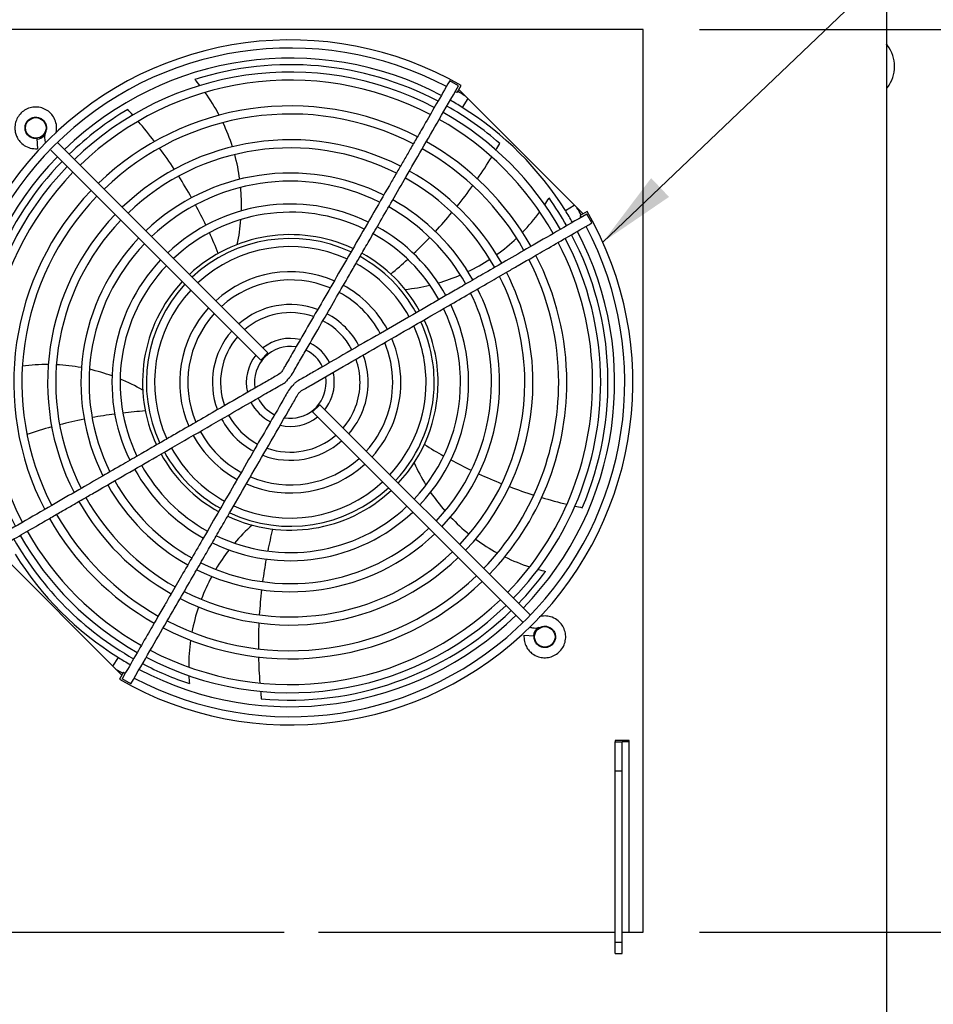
# Model space of a CAD drawing. Extents: x 750.1 to 849, y -105.5 to -34.2.
# Tile 16 of 19: x 827.7 to 835.8, y -56.2 to -47.5. Entities that reach past the tile are written whole.
import ezdxf

# ---------------------------------------------------------------- set-up
doc = ezdxf.new("R2010")
doc.units = 0
doc.header["$LTSCALE"] = 4
doc.header["$MEASUREMENT"] = 0
doc.layers.get('0').update_dxf_attribs({"linetype": 'CONTINUOUS'})
doc.layers.get('DEFPOINTS').update_dxf_attribs({"linetype": 'CONTINUOUS'})
doc.layers.add('Dimensions', color=140, linetype='CONTINUOUS')
doc.layers.add('TEXT', color=140, linetype='CONTINUOUS')
doc.styles.add('ROMANS', font='romans.shx')
doc.dimstyles.new('FSTD1', dxfattribs={"dimtxt": 0.65, "dimasz": 0.7, "dimexe": 0.5, "dimexo": 0.5, "dimgap": 0.25, "dimtad": 1, "dimzin": 1, "dimdsep": 46, "dimtxsty": 'ROMANS', "dimcen": 0.5, "dimadec": 0, "dimazin": 0, "dimtfac": 1, "dimtmove": 0, "dimatfit": 3, "dimfxl": 1, "dimtolj": 1, "dimarcsym": 1})

# ---------------------------------------------------------------- blocks, each defined once
blk = doc.blocks.new('*D10')
at = {"layer": 'DEFPOINTS', "color": 0, "transparency": 16777216}
for p in [(833.2309, -55.5679), (838.9215, -55.5679), (835.3869, -76.8459)]:
    blk.add_point(p, dxfattribs=at)
at = {"layer": 'Dimensions', "color": 0, "lineweight": -2, "transparency": 16777216}
for p, q in [((833.7309, -55.5679), (839.4215, -55.5679)), ((838.9215, -76.1459), (838.9215, -56.2679)), ((835.8869, -76.8459), (839.4215, -76.8459))]:
    blk.add_line(p, q, dxfattribs=at)
at = {"layer": 'Dimensions', "color": 0, "transparency": 16777216}
for points in [[(838.8049, -56.2679), (839.0382, -56.2679), (838.9215, -55.5679)], [(838.8049, -76.1459), (839.0382, -76.1459), (838.9215, -76.8459)]]:
    blk.add_solid(points, dxfattribs=at)
at = {"layer": 'Dimensions', "color": 0, "transparency": 16777216, "char_height": 0.65, "attachment_point": 5, "rotation": 90, "style": 'ROMANS'}
for s, insert in [('\\A1;[540.5]', (839.6668, -66.2069)), ('\\A1;21.28', (838.3465, -66.2069))]:
    blk.add_mtext(s, dxfattribs=dict(at, insert=insert))
blk = doc.blocks.new('*D13')
at = {"layer": 'DEFPOINTS', "color": 0, "transparency": 16777216}
for p in [(833.2309, -47.5679), (835.3869, -76.8459), (840.8373, -76.8459)]:
    blk.add_point(p, dxfattribs=at)
at = {"layer": 'Dimensions', "color": 0, "lineweight": -2, "transparency": 16777216}
for p, q in [((833.7309, -47.5679), (841.3373, -47.5679)), ((840.8373, -48.2679), (840.8373, -76.1459)), ((835.8869, -76.8459), (841.3373, -76.8459))]:
    blk.add_line(p, q, dxfattribs=at)
at = {"layer": 'Dimensions', "color": 0, "transparency": 16777216}
for points in [[(840.7206, -48.2679), (840.9539, -48.2679), (840.8373, -47.5679)], [(840.7206, -76.1459), (840.9539, -76.1459), (840.8373, -76.8459)]]:
    blk.add_solid(points, dxfattribs=at)
at = {"layer": 'Dimensions', "color": 0, "transparency": 16777216, "char_height": 0.65, "attachment_point": 5, "rotation": 90, "style": 'ROMANS'}
for s, insert in [('\\A1;[743.7]', (841.5825, -62.2069)), ('\\A1;29.28', (840.2623, -62.2069))]:
    blk.add_mtext(s, dxfattribs=dict(at, insert=insert))
blk = doc.blocks.new('*D15')
at = {"layer": 'DEFPOINTS', "color": 0, "transparency": 16777216}
for p in [(833.2309, -41.3242), (835.3869, -44.8459), (833.2309, -47.5679)]:
    blk.add_point(p, dxfattribs=at)
at = {"layer": 'Dimensions', "color": 0, "lineweight": -2, "transparency": 16777216}
for p, q in [((833.2309, -47.0679), (833.2309, -40.8242)), ((835.3869, -44.3459), (835.3869, -40.8242)), ((833.2309, -41.3242), (829.2761, -41.3242)), ((834.6869, -41.3242), (833.9309, -41.3242))]:
    blk.add_line(p, q, dxfattribs=at)
at = {"layer": 'Dimensions', "color": 0, "transparency": 16777216}
for points in [[(833.9309, -41.2075), (833.9309, -41.4409), (833.2309, -41.3242)], [(834.6869, -41.2075), (834.6869, -41.4409), (835.3869, -41.3242)]]:
    blk.add_solid(points, dxfattribs=at)
at = {"layer": 'Dimensions', "color": 0, "transparency": 16777216, "char_height": 0.65, "attachment_point": 5, "style": 'ROMANS'}
for s, insert in [('\\A1;2.16', (830.9035, -40.7492)), ('\\A1;[54.8]', (830.9035, -42.0695))]:
    blk.add_mtext(s, dxfattribs=dict(at, insert=insert))
blk = doc.blocks.new('*D17')
at = {"layer": 'DEFPOINTS', "color": 0, "transparency": 16777216}
for p in [(824.5869, -36.3879), (835.3869, -44.8459), (824.5869, -47.5679)]:
    blk.add_point(p, dxfattribs=at)
at = {"layer": 'Dimensions', "color": 0, "lineweight": -2, "transparency": 16777216}
for p, q in [((824.5869, -47.0679), (824.5869, -35.8879)), ((835.3869, -44.3459), (835.3869, -35.8879)), ((834.6869, -36.3879), (825.2869, -36.3879))]:
    blk.add_line(p, q, dxfattribs=at)
at = {"layer": 'Dimensions', "color": 0, "transparency": 16777216}
for points in [[(825.2869, -36.2712), (825.2869, -36.5045), (824.5869, -36.3879)], [(834.6869, -36.2712), (834.6869, -36.5045), (835.3869, -36.3879)]]:
    blk.add_solid(points, dxfattribs=at)
at = {"layer": 'Dimensions', "color": 0, "transparency": 16777216, "char_height": 0.65, "attachment_point": 5, "style": 'ROMANS'}
for s, insert in [('\\A1;10.80', (829.9869, -35.8129)), ('\\A1;[274.3]', (829.9869, -37.1331))]:
    blk.add_mtext(s, dxfattribs=dict(at, insert=insert))

msp = doc.modelspace()

# ---------------------------------------------------------------- linework, layer by layer
for p, q in [((835.3869, -44.8459), (835.3869, -76.8459)), ((833.2309, -47.5679), (824.5869, -47.5679)), ((833.2309, -55.5679), (833.2309, -47.5679)), ((831.5965, -48.0688), (831.5186, -48.0238)), ((831.5838, -48.1278), (831.6198, -48.0655)), ((831.5989, -48.1018), (832.7, -49.2029)), ((831.6776, -48.1806), (831.6289, -48.2586)), ((827.8592, -48.5356), (827.867, -48.6252)), ((829.9079, -50.4343), (828.0459, -48.5723)), ((827.9834, -48.6371), (829.8442, -50.4979)), ((832.5432, -49.1729), (832.6212, -49.1241)), ((832.7363, -49.1819), (832.6739, -49.2179)), ((832.7779, -49.2832), (832.7329, -49.2053)), ((829.9079, -50.4343), (829.8442, -50.4979)), ((830.3039, -50.9575), (830.3675, -50.8939)), ((832.2301, -52.7565), (830.3675, -50.8939)), ((830.3039, -50.9575), (832.1675, -52.8212)), ((827.5118, -52.1889), (828.6129, -53.29)), ((832.1765, -52.9347), (832.2662, -52.9426)), ((828.5341, -53.2112), (828.5829, -53.1332)), ((828.6279, -53.264), (828.5919, -53.3263)), ((828.6932, -53.368), (828.6152, -53.323)), ((833.1094, -53.8695), (832.9844, -53.8695)), ((832.9844, -53.8695), (832.9844, -53.8795)), ((832.9844, -53.8795), (833.0464, -53.8795)), ((832.9844, -54.1392), (832.9844, -53.8795)), ((833.0464, -54.1392), (833.0464, -53.8795)), ((833.0774, -53.8795), (833.0464, -53.8795)), ((833.1094, -53.8795), (833.0774, -53.8795)), ((833.1094, -55.5679), (833.1094, -53.8695)), ((832.9844, -55.6553), (832.9844, -54.1392)), ((832.9844, -54.1392), (833.0464, -54.1392)), ((833.0464, -55.6553), (833.0464, -54.1392)), ((825.9861, -55.5679), (830.053, -55.5679)), ((830.3547, -55.5679), (832.9844, -55.5679)), ((833.0464, -55.5678), (833.0774, -55.5678)), ((833.0464, -55.5679), (833.2309, -55.5679)), ((833.0774, -55.5678), (833.1094, -55.5678)), ((832.9844, -55.7553), (832.9844, -55.6553)), ((832.9844, -55.6553), (833.0464, -55.6553)), ((833.0464, -55.7553), (833.0464, -55.6553)), ((832.9844, -55.7553), (833.0464, -55.7553))]:
    msp.add_line(p, q)
for centre in [(827.8509, -48.4409), (832.3608, -52.9508)]:
    msp.add_circle(centre, 0.091)
for centre, radius, start, end in [((830.1059, -50.6959), 3.035, 60.07655, 209.92298), ((835.1567, -47.8959), 0.3031, 0, 37.71253), ((830.1059, -50.6959), 2.963, 62.18122, 207.81651), ((830.1059, -50.6959), 2.874, 62.24916, 134.10073), ((830.1059, -50.6959), 2.815, 62.29378, 107.48373), ((835.1567, -47.8959), 0.3031, 322.28747, 0), ((830.1059, -50.6959), 2.75, 62.35281, 134.06298), ((830.1059, -50.6959), 2.678, 62.4161, 134.03416), ((827.9734, -49.122), 1.7, 38.44046, 40.80895), ((827.9734, -49.122), 1.7, 27.84073, 35.84961), ((830.1059, -50.6959), 2.963, 60.07988, 60.43551), ((830.1059, -50.6959), 2.974, 58.6513, 60.07877), ((830.1059, -50.6959), 2.45, 62.64148, 133.94675), ((830.1059, -50.6959), 2.815, 48.77131, 60.46068), ((830.1059, -50.6959), 2.874, 58, 60.45304), ((830.1059, -50.6959), 2.815, 120.77131, 134.08085), ((830.1059, -50.6959), 2.378, 62.72001, 133.91274), ((825.5271, -51.1428), 4.25, 41.50343, 42.39655), ((830.1059, -50.6959), 2.75, 29.52647, 60.47295), ((830.1059, -50.6959), 2.874, 32, 58), ((825.5271, -51.1428), 4.25, 37.40207, 40.51576), ((827.9734, -49.122), 1.7, 17.6071, 25.36061), ((830.1059, -50.6959), 2.678, 29.51394, 60.48416), ((827.8509, -48.4409), 0.1015, 274.99991, 326.56378), ((830.1059, -50.6959), 2.15, 63.00937, 133.7959), ((830.1059, -50.6959), 2.45, 29.4717, 60.5286), ((828.2659, -46.4793), 4.25, 329.50343, 330.39655), ((830.1059, -50.6959), 2.078, 63.10697, 133.7594), ((825.5271, -51.1428), 4.25, 33.33165, 36.42274), ((827.9734, -49.122), 1.7, 7.64975, 15.17766), ((830.1059, -50.6959), 2.378, 29.45539, 60.54817), ((830.1059, -50.6959), 2.874, 135.89651, 207.74911), ((830.1059, -50.6959), 2.815, 135.91673, 179.48373), ((828.2659, -46.4793), 4.25, 325.40207, 328.51575), ((830.1059, -50.6959), 2.75, 135.94092, 207.65303), ((830.1059, -50.6959), 2.678, 135.9651, 207.58374), ((830.1059, -50.6959), 1.855, 63.48449, 133.60456), ((830.1059, -50.6959), 2.15, 29.39896, 60.60092), ((830.1059, -50.6959), 1.783, 63.63425, 133.55431), ((825.5271, -51.1428), 4.25, 29.34842, 32.35817), ((830.1059, -50.6959), 2.078, 29.37541, 60.623), ((830.1059, -50.6959), 2.45, 136.05313, 207.35861), ((827.9734, -49.122), 1.7, 358.16366, 5.20091), ((828.2659, -46.4793), 4.25, 321.33165, 324.42273), ((830.1059, -50.6959), 2.378, 136.08351, 207.27855), ((830.1059, -50.6959), 1.58, 64.08786, 133.36903), ((830.1059, -50.6959), 1.855, 29.30284, 60.69671), ((830.9438, -48.1815), 1.7, 326.44045, 328.80895), ((830.1059, -50.6959), 2.815, 29.54101, 35.48373), ((830.1059, -50.6959), 2.15, 136.19841, 206.99132), ((830.1059, -50.6959), 3.035, 240.07754, 29.92288), ((830.1059, -50.6959), 1.508, 64.28543, 133.28105), ((825.5271, -51.1428), 4.25, 25.64014, 28.37766), ((830.1059, -50.6959), 1.783, 29.26839, 60.73006), ((828.2659, -46.4793), 4.25, 317.34841, 320.35816), ((830.9438, -48.1815), 1.7, 315.84072, 323.8496), ((830.1059, -50.6959), 2.874, 29.54878, 32), ((830.1059, -50.6959), 2.974, 29.91985, 31.3487), ((830.1059, -50.6959), 2.078, 136.24345, 206.88685), ((827.9734, -49.122), 1.7, 348.06318, 355.589), ((830.1059, -50.6959), 2.963, 29.56131, 29.9216), ((830.1059, -50.6959), 2.963, 242.17903, 27.8199), ((825.5271, -51.1428), 4.25, 21.9762, 24.668), ((830.1059, -50.6959), 1.508, 29.14098, 60.86149), ((830.1059, -50.6959), 1.58, 29.18084, 60.82017), ((830.1059, -50.6959), 2.874, 315.89651, 27.74912), ((830.1059, -50.6959), 1.855, 136.39584, 206.51685), ((830.1059, -50.6959), 1.783, 136.45315, 206.37629), ((830.1059, -50.6959), 1.3092, 64.93928, 133.03028), ((830.1059, -50.6959), 1.275, 65.07306, 132.97877), ((828.2659, -46.4793), 4.25, 313.64014, 316.37766), ((830.9438, -48.1815), 1.7, 305.60709, 313.3606), ((830.1059, -50.6959), 2.678, 0, 27.58386), ((830.1059, -50.6959), 2.75, 0, 27.64925), ((830.1059, -50.6959), 2.815, 336.77131, 27.70503), ((830.1059, -50.6959), 1.203, 65.38667, 132.84193), ((830.1059, -50.6959), 1.3092, 29.01361, 60.99425), ((830.1059, -50.6959), 1.58, 136.6399, 205.89758), ((830.1059, -50.6959), 1.203, 28.91989, 61.08716), ((830.1059, -50.6959), 1.275, 28.97428, 61.02162), ((828.2659, -46.4793), 4.25, 309.9762, 312.668), ((830.9438, -48.1815), 1.7, 295.64974, 303.17765), ((830.1059, -50.6959), 2.378, 0, 27.28511), ((830.1059, -50.6959), 2.45, 0, 27.3587), ((830.1059, -50.6959), 1.508, 136.71773, 205.71595), ((830.1059, -50.6959), 0.98, 66.61887, 132.36947), ((830.1059, -50.6959), 2.15, 0, 26.99486), ((830.1059, -50.6959), 1.3092, 136.97522, 205.05937), ((830.1059, -50.6959), 0.908, 67.1513, 132.13644), ((830.9438, -48.1815), 1.7, 286.16365, 293.2009), ((830.1059, -50.6959), 2.078, 0, 26.8835), ((830.1059, -50.6959), 1.275, 137.03219, 204.9093), ((830.1059, -50.6959), 1.203, 137.15441, 204.62045), ((830.1059, -50.6959), 0.908, 28.55598, 61.44406), ((830.1059, -50.6959), 0.98, 28.66308, 61.33658), ((830.9438, -48.1815), 1.7, 276.06318, 283.58899), ((830.1059, -50.6959), 1.783, 0, 26.37111), ((830.1059, -50.6959), 1.855, 0, 26.51832), ((830.1059, -50.6959), 0.98, 137.64785, 203.36734), ((830.1059, -50.6959), 0.69, 69.45268, 131.22987), ((830.1059, -50.6959), 0.618, 70.54416, 130.81055), ((830.1059, -50.6959), 1.508, 0, 25.717), ((830.1059, -50.6959), 1.58, 0, 25.91197), ((830.1059, -50.6959), 0.908, 137.86345, 202.84901), ((830.1059, -50.6959), 0.618, 27.89801, 62.11185), ((830.1059, -50.6959), 0.69, 28.12457, 61.90037), ((830.1059, -50.6959), 1.275, 0, 24.9169), ((830.1059, -50.6959), 1.3092, 0, 25.04434), ((830.1059, -50.6959), 0.69, 138.77869, 200.52466), ((830.1059, -50.6959), 1.203, 0, 24.62653), ((830.1059, -50.6959), 0.618, 139.21512, 199.42221), ((830.1059, -50.6959), 0.39, 76.99891, 128.33772), ((830.1059, -50.6959), 0.98, 0, 23.37281), ((830.1059, -50.6959), 0.318, 81.14443, 188.94114), ((830.1059, -50.6959), 0.318, 25.8343, 64.12405), ((830.1059, -50.6959), 0.39, 26.6456, 63.31567), ((830.1059, -50.6959), 0.908, 0, 22.84932), ((830.1059, -50.6959), 0.39, 141.63038, 192.95388), ((830.1059, -50.6959), 0.618, 0, 19.42143), ((830.1059, -50.6959), 0.69, 0, 20.53239), ((827.95, -52.2376), 1.7, 89.6071, 97.36061), ((827.95, -52.2376), 1.7, 79.64975, 87.17766), ((827.95, -52.2376), 1.7, 70.16365, 77.20091), ((827.95, -52.2376), 1.7, 60.06318, 67.589), ((830.1059, -50.6959), 0.0361, 104.7063, 165.29419), ((830.1059, -50.6959), 0.318, 0, 9.18356), ((830.1059, -50.6959), 0.39, 0, 12.97233), ((830.1059, -50.6959), 0.318, 260.90915, 0), ((830.1059, -50.6959), 0.0361, 284.70571, 345.2931), ((830.1059, -50.6959), 0.39, 321.68701, 0), ((830.1059, -50.6959), 0.618, 319.17487, 0), ((830.1059, -50.6959), 0.69, 318.76503, 0), ((830.1059, -50.6959), 0.908, 317.86334, 0), ((830.1059, -50.6959), 0.98, 317.63699, 0), ((830.1059, -50.6959), 1.203, 317.14503, 0), ((830.1059, -50.6959), 1.275, 317.02935, 0), ((830.1059, -50.6959), 1.3092, 316.98074, 0), ((830.1059, -50.6959), 1.508, 316.71585, 0), ((830.1059, -50.6959), 1.58, 316.63078, 0), ((830.1059, -50.6959), 1.783, 316.44653, 0), ((830.1059, -50.6959), 1.855, 316.39616, 0), ((830.1059, -50.6959), 2.078, 316.24601, 0), ((830.1059, -50.6959), 2.15, 316.20285, 0), ((830.1059, -50.6959), 2.378, 316.08767, 0), ((830.1059, -50.6959), 2.45, 316.05302, 0), ((830.1059, -50.6959), 2.678, 315.96398, 0), ((830.1059, -50.6959), 2.75, 315.93758, 0), ((830.1059, -50.6959), 0.318, 205.93274, 244.18392), ((829.116, -55.1887), 4.25, 93.9762, 96.668), ((830.1059, -50.6959), 0.39, 206.67694, 243.37169), ((829.116, -55.1887), 4.25, 101.34842, 104.35817), ((829.116, -55.1887), 4.25, 97.64014, 100.37766), ((830.1059, -50.6959), 0.69, 208.1264, 241.90359), ((830.1059, -50.6959), 0.618, 207.88231, 242.09688), ((830.1059, -50.6959), 0.39, 256.91144, 308.29439), ((829.116, -55.1887), 4.25, 105.33165, 108.42274), ((830.1059, -50.6959), 0.98, 208.68147, 241.3177), ((830.1059, -50.6959), 0.908, 208.55596, 241.44407), ((830.1059, -50.6959), 0.69, 249.41687, 311.26176), ((830.1059, -50.6959), 0.618, 250.59347, 310.79548), ((830.1059, -50.6959), 1.203, 208.91571, 241.08723), ((833.5475, -47.643), 4.25, 237.9762, 240.668), ((830.1059, -50.6959), 1.3092, 209.01129, 240.99847), ((830.1059, -50.6959), 1.275, 208.98696, 241.02129), ((830.1059, -50.6959), 0.908, 247.1516, 312.13633), ((833.5475, -47.643), 4.25, 241.64013, 244.37766), ((830.1059, -50.6959), 1.58, 209.17421, 240.82456), ((830.1059, -50.6959), 1.508, 209.13978, 240.86276), ((830.1059, -50.6959), 0.98, 246.63917, 312.34847), ((832.7562, -50.7158), 1.7, 204.06318, 211.58899), ((833.5475, -47.643), 4.25, 245.34841, 248.35816), ((830.1059, -50.6959), 1.855, 209.30308, 240.69655), ((830.1059, -50.6959), 1.783, 209.2748, 240.72983), ((830.1059, -50.6959), 1.275, 245.09153, 312.96428), ((830.1059, -50.6959), 1.203, 245.39336, 312.8425), ((833.5475, -47.643), 4.25, 249.33165, 252.42273), ((830.1059, -50.6959), 2.078, 209.37837, 240.62589), ((830.1059, -50.6959), 1.3092, 244.94828, 313.03121), ((832.7562, -50.7158), 1.7, 214.16364, 221.20089), ((833.5475, -47.643), 4.25, 253.40207, 256.51575), ((830.1059, -50.6959), 2.15, 209.39357, 240.60536), ((830.1059, -50.6959), 1.508, 244.28706, 313.28042), ((833.5475, -47.643), 4.25, 257.50343, 258.39655), ((830.1059, -50.6959), 2.45, 209.47155, 240.52877), ((830.1059, -50.6959), 2.378, 209.45584, 240.54468), ((830.1059, -50.6959), 1.58, 244.1033, 313.36101), ((832.7562, -50.7158), 1.7, 223.64974, 231.17765), ((830.1059, -50.6959), 1.783, 243.62555, 313.55121), ((830.9059, -53.2226), 1.7, 132.06318, 139.58899), ((834.0729, -53.0257), 4.25, 165.9762, 168.668), ((830.1059, -50.6959), 2.815, 209.54083, 240.46134), ((830.1059, -50.6959), 2.75, 209.52983, 240.47243), ((830.1059, -50.6959), 2.678, 209.5147, 240.48321), ((830.1059, -50.6959), 1.855, 243.48571, 313.60504), ((832.7562, -50.7158), 1.7, 233.60709, 241.3606), ((830.1059, -50.6959), 2.874, 212, 238), ((830.1059, -50.6959), 2.15, 243.00648, 313.80157), ((830.1059, -50.6959), 2.078, 243.11005, 313.75999), ((830.9059, -53.2226), 1.7, 142.16364, 149.2009), ((834.0729, -53.0257), 4.25, 169.64013, 172.37766), ((832.7562, -50.7158), 1.7, 243.84071, 251.84959), ((830.1059, -50.6959), 2.378, 242.71494, 313.91224), ((830.9059, -53.2226), 1.7, 151.64974, 159.17765), ((830.1059, -50.6959), 2.815, 315.91558, 323.48373), ((832.7562, -50.7158), 1.7, 254.44044, 256.80895), ((830.1059, -50.6959), 2.45, 242.64156, 313.94664), ((834.0729, -53.0257), 4.25, 173.34841, 176.35816), ((830.1059, -50.6959), 2.75, 242.34899, 314.06108), ((830.1059, -50.6959), 2.678, 242.41562, 314.03375), ((830.9059, -53.2226), 1.7, 161.60709, 169.3606), ((830.1059, -50.6959), 2.874, 242.24915, 314.10073), ((830.1059, -50.6959), 2.815, 264.77131, 314.08079), ((834.0729, -53.0257), 4.25, 177.33165, 180.42273), ((832.3608, -52.9508), 0.1015, 123.88236, 174.99983), ((830.9059, -53.2226), 1.7, 171.84072, 179.84959), ((830.1059, -50.6959), 2.874, 238, 240.45303), ((834.0729, -53.0257), 4.25, 181.40207, 184.51575), ((830.1059, -50.6959), 2.815, 242.29452, 251.48373), ((830.1059, -50.6959), 2.974, 238.6513, 240.07876), ((830.1059, -50.6959), 2.963, 240.07881, 240.43755), ((830.9059, -53.2226), 1.7, 182.44044, 184.80895), ((834.0729, -53.0257), 4.25, 185.50343, 186.39655)]:
    msp.add_arc(centre, radius, start, end)
for points, knots in [([(835.397, -47.7086), (835.3967, -47.7079), (835.3956, -47.7058), (835.3909, -47.7016), (835.3859, -47.6997), (835.3841, -47.6992)], [0, 0, 0, 0, 0.0537855, 0.1975703, 0.2745873, 0.2745873, 0.2745873, 0.2745873]), ([(831.5186, -48.0238), (831.4758, -48.0978), (831.4101, -48.2117), (831.3114, -48.3826), (831.2342, -48.5163), (831.1708, -48.6262), (831.1148, -48.7232), (831.0595, -48.819), (830.9181, -49.0639), (830.7021, -49.4379), (830.4152, -49.9355), (830.2065, -50.2952), (830.0861, -50.5057), (830.0488, -50.5688), (830.0337, -50.5977), (830.0081, -50.6245), (829.9675, -50.6449), (829.9199, -50.6735), (829.8445, -50.7166), (829.7087, -50.7953), (829.5234, -50.9021), (829.3185, -51.0204), (829.1539, -51.1155), (829.02, -51.1928), (828.9046, -51.2594), (828.7742, -51.3347), (828.6175, -51.4251), (828.4335, -51.5314), (828.222, -51.6535), (827.985, -51.7903), (827.7141, -51.9467), (827.5415, -52.0464), (827.4338, -52.1086)], [0, 0, 0, 0, 0.038965, 0.071371, 0.09722, 0.116795, 0.134952, 0.153449, 0.172284, 0.276837, 0.370159, 0.460468, 0.485527, 0.491789, 0.497311, 0.501794, 0.510125, 0.519838, 0.529723, 0.553706, 0.598598, 0.637004, 0.672453, 0.693962, 0.714594, 0.739279, 0.769533, 0.805355, 0.845959, 0.891934, 0.943281, 1, 1, 1, 1]), ([(830.0937, -50.6586), (830.1028, -50.6486), (830.1238, -50.6256), (830.1484, -50.575), (830.1812, -50.5208), (830.2136, -50.4639), (830.2814, -50.3469), (830.3778, -50.1796), (830.5, -49.9679), (830.5981, -49.7981), (830.677, -49.6614), (830.7436, -49.5461), (830.8188, -49.4159), (830.9091, -49.2595), (831.0155, -49.0751), (831.1381, -48.8627), (831.2757, -48.6244), (831.4333, -48.3515), (831.5338, -48.1774), (831.5965, -48.0688)], [0, 0, 0, 0, 0.012304, 0.033203, 0.054552, 0.076349, 0.098595, 0.190089, 0.269748, 0.343445, 0.386584, 0.427871, 0.476825, 0.537122, 0.608761, 0.69016, 0.7825, 0.88578, 1, 1, 1, 1]), ([(835.3841, -48.0896), (835.3864, -48.089), (835.3912, -48.0869), (835.3963, -48.0821), (835.3987, -48.0785), (835.3993, -48.0769), (835.3994, -48.0767)], [0.6336364, 0.6336364, 0.6336364, 0.6336364, 0.733675, 0.8483452, 0.9841903, 1, 1, 1, 1]), ([(828.029, -48.4913), (828.0314, -48.4831), (828.0358, -48.4609), (828.0369, -48.4187), (828.024, -48.3678), (827.9945, -48.3201), (827.9537, -48.2841), (827.9053, -48.2615), (827.8527, -48.2534), (827.7999, -48.2605), (827.7512, -48.2821), (827.7111, -48.3162), (827.6828, -48.3586), (827.6672, -48.4057), (827.6646, -48.449), (827.671, -48.4886), (827.6845, -48.5253), (827.7097, -48.5638), (827.7489, -48.5986), (827.8043, -48.6242), (827.8432, -48.6252), (827.867, -48.6252)], [0.0716496, 0.0716496, 0.0716496, 0.0716496, 0.0970357, 0.1390063, 0.1960916, 0.2508087, 0.3034759, 0.3556092, 0.4077253, 0.4598281, 0.5119298, 0.5640174, 0.6143914, 0.6618659, 0.7099472, 0.7419878, 0.7805667, 0.8256734, 0.8772927, 0.9354077, 1, 1, 1, 1]), ([(827.8592, -48.5356), (827.8464, -48.5355), (827.8257, -48.5349), (827.7972, -48.521), (827.778, -48.5034), (827.7632, -48.4808), (827.7547, -48.4525), (827.7565, -48.4189), (827.7698, -48.3877), (827.7933, -48.3629), (827.824, -48.3478), (827.858, -48.3442), (827.8911, -48.3526), (827.919, -48.3719), (827.9378, -48.3984), (827.9461, -48.4268), (827.9466, -48.4554), (827.9358, -48.4831), (827.928, -48.5157), (827.9296, -48.5471), (827.935, -48.567), (827.9378, -48.5744)], [0, 0, 0, 0, 0.054074, 0.1011368, 0.1411611, 0.1741227, 0.2249242, 0.275351, 0.3269691, 0.3787244, 0.4304798, 0.4822348, 0.5339621, 0.5853742, 0.6361351, 0.6816639, 0.7203718, 0.7663674, 0.8182137, 0.8744383, 0.9110701, 0.9110701, 0.9110701, 0.9110701]), ([(832.7329, -49.2053), (832.635, -49.2618), (832.4788, -49.352), (832.2352, -49.4926), (832.0251, -49.6139), (831.8419, -49.7197), (831.6875, -49.8089), (831.5545, -49.8856), (831.433, -49.9558), (831.3125, -50.0254), (831.1359, -50.1273), (830.9015, -50.2627), (830.6082, -50.4318), (830.3944, -50.5559), (830.2613, -50.632), (830.2129, -50.6611), (830.1694, -50.6826), (830.1495, -50.6999), (830.1417, -50.7066)], [0, 0, 0, 0, 0.103002, 0.195186, 0.276552, 0.347101, 0.406832, 0.455212, 0.500882, 0.547363, 0.594655, 0.705138, 0.818442, 0.933676, 0.952961, 0.971831, 0.990642, 1, 1, 1, 1]), ([(828.6932, -53.368), (828.7554, -53.2602), (828.8539, -53.0895), (829.0066, -52.8251), (829.136, -52.6009), (829.2464, -52.4098), (829.3389, -52.2495), (829.4208, -52.1076), (829.4993, -51.9717), (829.6072, -51.7848), (829.7461, -51.5443), (829.9167, -51.2484), (830.0427, -51.0313), (830.1203, -50.8957), (830.1497, -50.8466), (830.1709, -50.8045), (830.1998, -50.7692), (830.2422, -50.7481), (830.3668, -50.6737), (830.5821, -50.5517), (830.8828, -50.3771), (831.1946, -50.1974), (831.465, -50.0412), (831.6902, -49.9112), (831.865, -49.8103), (832.0091, -49.7271), (832.1339, -49.655), (832.2544, -49.5855), (832.4028, -49.4998), (832.5838, -49.3953), (832.7023, -49.3269), (832.7779, -49.2832)], [0, 0, 0, 0, 0.056758, 0.106884, 0.150381, 0.187246, 0.21748, 0.243265, 0.269458, 0.296238, 0.35156, 0.408795, 0.467611, 0.477517, 0.487208, 0.496289, 0.501128, 0.50978, 0.519634, 0.574238, 0.633633, 0.69423, 0.754784, 0.790309, 0.824719, 0.856067, 0.873779, 0.897028, 0.925815, 0.960139, 1, 1, 1, 1]), ([(827.4788, -52.1865), (827.5534, -52.1434), (827.6681, -52.0772), (827.8401, -51.9779), (827.9744, -51.9004), (828.0848, -51.8366), (828.1825, -51.7802), (828.2793, -51.7244), (828.5265, -51.5816), (828.8499, -51.395), (829.2471, -51.1655), (829.564, -50.983), (829.8129, -50.8379), (829.9686, -50.7501), (830.0319, -50.7116), (830.0595, -50.6993), (830.0692, -50.6875), (830.0703, -50.6861)], [0, 0, 0, 0, 0.078445, 0.143556, 0.195333, 0.234495, 0.271108, 0.308409, 0.346399, 0.557051, 0.682439, 0.805969, 0.923116, 0.971766, 0.983917, 0.998368, 1, 1, 1, 1]), ([(830.1163, -50.7314), (830.1041, -50.7488), (830.0833, -50.7781), (830.0225, -50.8882), (829.9242, -51.0545), (829.7882, -51.2918), (829.6455, -51.5384), (829.4995, -51.7914), (829.3664, -52.0219), (829.2473, -52.2282), (829.1453, -52.4048), (829.0615, -52.55), (828.9892, -52.6753), (828.9195, -52.796), (828.8334, -52.9451), (828.7282, -53.1273), (828.6593, -53.2466), (828.6152, -53.323)], [0, 0, 0, 0, 0.019411, 0.038678, 0.123887, 0.214609, 0.311946, 0.409504, 0.507076, 0.578628, 0.648113, 0.711343, 0.746569, 0.793048, 0.850779, 0.919763, 1, 1, 1, 1]), ([(832.1765, -52.9347), (832.1763, -52.9552), (832.1766, -52.9884), (832.1948, -53.0369), (832.2202, -53.0734), (832.2555, -53.1056), (832.3003, -53.1286), (832.3539, -53.1381), (832.4059, -53.1328), (832.4552, -53.1129), (832.4971, -53.0796), (832.528, -53.0359), (832.5452, -52.9851), (832.5474, -52.9316), (832.5344, -52.8798), (832.5075, -52.8341), (832.4664, -52.7952), (832.4161, -52.7712), (832.3615, -52.7638), (832.3276, -52.7674), (832.3108, -52.7725)], [0, 0, 0, 0, 0.0554624, 0.1051672, 0.1491013, 0.1872547, 0.2461037, 0.2962137, 0.3474842, 0.3997653, 0.452187, 0.5046082, 0.5570294, 0.609451, 0.6618416, 0.7137831, 0.765145, 0.8282518, 0.8758557, 0.927939, 0.927939, 0.927939, 0.927939]), ([(832.2243, -52.8628), (832.2284, -52.8644), (832.2419, -52.8691), (832.2642, -52.8729), (832.3038, -52.8726), (832.3407, -52.8536), (832.3835, -52.8568), (832.4136, -52.8695), (832.4385, -52.8927), (832.4538, -52.9232), (832.4576, -52.9573), (832.4493, -52.9906), (832.4301, -53.0186), (832.4034, -53.0377), (832.3714, -53.0472), (832.3402, -53.0453), (832.3116, -53.0337), (832.2873, -53.0141), (832.2722, -52.9888), (832.2658, -52.9632), (832.2659, -52.9504), (832.2662, -52.9426)], [0.083826, 0.083826, 0.083826, 0.083826, 0.104193, 0.1488624, 0.1885836, 0.285649, 0.3323256, 0.3830429, 0.4345011, 0.4863108, 0.5381632, 0.5900378, 0.6419122, 0.6923793, 0.7392789, 0.7940182, 0.8333276, 0.8807235, 0.9361692, 0.9670679, 1, 1, 1, 1])]:
    msp.add_open_spline(points, degree=3, knots=knots)
msp.add_rational_spline([(835.3965, -48.0813), (835.397, -48.0807), (835.3975, -48.0798)], [1, 0.999578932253, 1], degree=2)

# ---------------------------------------------------------------- dimensions: what is measured, and where the dimension line sits
at = {"layer": 'Dimensions'}
for base, p2, picture, middle in [((824.5869, -36.3879), (824.5869, -47.5679), '*D17', (829.9869, -36.3879)), ((833.2309, -41.3242), (833.2309, -47.5679), '*D15', (830.9035, -41.3242))]:
    dim = msp.add_linear_dim(base=base, p1=(835.3869, -44.8459), p2=p2, dimstyle='FSTD1', override={"dimscale": 0, "dimpost": '\\X', "dimtix": 0, "dimtofl": 1, "dimtmove": 0, "dimatfit": 3}, dxfattribs=at)
    dim.commit()
    dim.dimension.update_dxf_attribs({"geometry": picture, "text_midpoint": middle})
for base, p1, p2, picture, middle in [((840.8373, -76.8459), (833.2309, -47.5679), (835.3869, -76.8459), '*D13', (840.8373, -62.2069)), ((838.9215, -55.5679), (835.3869, -76.8459), (833.2309, -55.5679), '*D10', (838.9215, -66.2069))]:
    dim = msp.add_linear_dim(base=base, p1=p1, p2=p2, angle=90, dimstyle='FSTD1', override={"dimscale": 0, "dimpost": '\\X', "dimtix": 0, "dimtofl": 1, "dimtmove": 0, "dimatfit": 3}, dxfattribs=at)
    dim.commit()
    dim.dimension.update_dxf_attribs({"geometry": picture, "text_midpoint": middle})

# ---------------------------------------------------------------- leaders
at = {"layer": 'TEXT'}
msp.add_leader([(832.8756, -49.4521), (836.8864, -45.6279), (837.6076, -45.6279)], dimstyle='FSTD1', override={"dimscale": 0}, dxfattribs=at)

doc.saveas('drawing.dxf')
